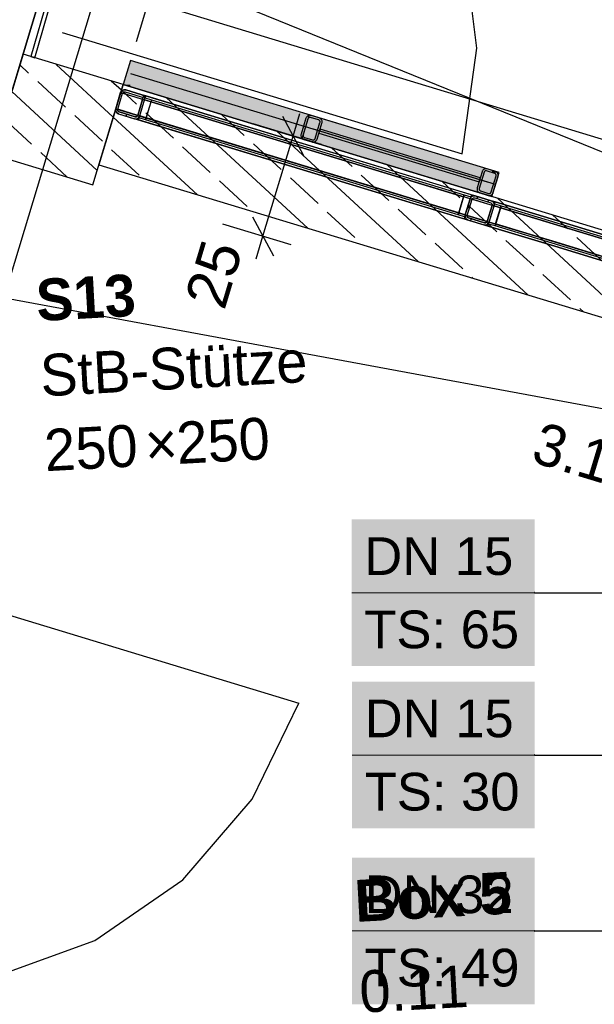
# Model space of a CAD drawing. Extents: x 199 to 1388, y 138 to 979.
# Tile 95 of 155: x 707 to 734, y 598 to 646. Entities that reach past the tile are written whole.
import ezdxf
from ezdxf.lldxf.tags import DXFTag

# ---------------------------------------------------------------- set-up
doc = ezdxf.new("R2010")
doc.units = 0
for name, color, linetype, lineweight, true_color in [('01AFU Allgemein Bemaßung-A07ET47HDI', 7, 'Continuous', 25, 0x848484), ('20 Bodenaufbau - Gefällelinien', 7, 'Continuous', 25, 0x848484), ('20 Dach Stb-Decke-A07ET47IDI', 7, 'Continuous', 25, 0x848484), ('20 Gitterwände - Beschriftung-A07ET47UDI', 7, 'Continuous', 25, 0x848484), ('20 Gitterwände-A07ET47DDI', 7, 'Continuous', 25, 0x848484), ('20 Innenwände - Sockel-A07ET47LDI', 7, 'Continuous', 25, 0x848484), ('20 Innenwände-A07ET47KDI', 7, 'Continuous', 25, 0x848484), ('20 Platzbedarf Schieber', 7, 'Continuous', 25, 0x848484), ('20 Räume Innen', 7, 'Continuous', 25, 0x848484), ('20 Schieber', 7, 'Continuous', 25, 0x848484), ('20 Stützen - Beschriftung-A07ET47VDI', 7, 'Continuous', 25, 0x848484), ('20 Stützen-A07ET47WDI', 7, 'Continuous', 25, 0x848484), ('A-0', 7, 'Continuous', 25, 0x848484), ('UPO_Loop2', 140, 'Continuous', 30, 0x00bfff)]:
    doc.layers.add(name, color=color, linetype=linetype, lineweight=lineweight, true_color=true_color)
doc.layers.add('02 Raster Gebäude-A07ET47NDI', color=7, linetype='Continuous', lineweight=25)
doc.layers.add('H_Text', color=7, linetype='Continuous', lineweight=25)
doc.styles.get("Standard").update_dxf_attribs({"font": 'arial.ttf'})
tags = doc.linetypes.add('Raster-A07ET47ODI', pattern=[0.2, 0.1, -0.05, 0, -0.05]).pattern_tags.tags
tags[10:11] = [DXFTag(74, 4), DXFTag(75, 0), DXFTag(340, '0'), DXFTag(46, 1.0), DXFTag(50, 0.0), DXFTag(44, 0.0), DXFTag(45, 0.0)]
tags[8:9] = [DXFTag(74, 4), DXFTag(75, 0), DXFTag(340, '0'), DXFTag(46, 1.0), DXFTag(50, 0.0), DXFTag(44, 0.0), DXFTag(45, 0.0)]
tags[6:7] = [DXFTag(74, 4), DXFTag(75, 0), DXFTag(340, '0'), DXFTag(46, 1.0), DXFTag(50, 0.0), DXFTag(44, 0.0), DXFTag(45, 0.0)]
tags[4:5] = [DXFTag(74, 4), DXFTag(75, 0), DXFTag(340, '0'), DXFTag(46, 1.0), DXFTag(50, 0.0), DXFTag(44, 0.0), DXFTag(45, 0.0)]
tags = doc.linetypes.add('Strichlinie', pattern=[0.75, 0.5, -0.25]).pattern_tags.tags
tags[6:7] = [DXFTag(74, 4), DXFTag(75, 0), DXFTag(340, '0'), DXFTag(46, 1.0), DXFTag(50, 0.0), DXFTag(44, 0.0), DXFTag(45, 0.0)]
tags[4:5] = [DXFTag(74, 4), DXFTag(75, 0), DXFTag(340, '0'), DXFTag(46, 1.0), DXFTag(50, 0.0), DXFTag(44, 0.0), DXFTag(45, 0.0)]
tags = doc.linetypes.add('Strichlinie eng-A07ET47GDI', pattern=[0.115, 0.075, -0.04]).pattern_tags.tags
tags[6:7] = [DXFTag(74, 4), DXFTag(75, 0), DXFTag(340, '0'), DXFTag(46, 1.0), DXFTag(50, 0.0), DXFTag(44, 0.0), DXFTag(45, 0.0)]
tags[4:5] = [DXFTag(74, 4), DXFTag(75, 0), DXFTag(340, '0'), DXFTag(46, 1.0), DXFTag(50, 0.0), DXFTag(44, 0.0), DXFTag(45, 0.0)]
tags = doc.linetypes.add('Strichlinie_ eng', pattern=[0.115, 0.075, -0.04]).pattern_tags.tags
tags[6:7] = [DXFTag(74, 4), DXFTag(75, 0), DXFTag(340, '0'), DXFTag(46, 1.0), DXFTag(50, 0.0), DXFTag(44, 0.0), DXFTag(45, 0.0)]
tags[4:5] = [DXFTag(74, 4), DXFTag(75, 0), DXFTag(340, '0'), DXFTag(46, 1.0), DXFTag(50, 0.0), DXFTag(44, 0.0), DXFTag(45, 0.0)]
tags = doc.linetypes.add('Strichpunktx2', pattern=[2, 1, -0.5, 0, -0.5]).pattern_tags.tags
tags[10:11] = [DXFTag(74, 4), DXFTag(75, 0), DXFTag(340, '0'), DXFTag(46, 1.0), DXFTag(50, 0.0), DXFTag(44, 0.0), DXFTag(45, 0.0)]
tags[8:9] = [DXFTag(74, 4), DXFTag(75, 0), DXFTag(340, '0'), DXFTag(46, 1.0), DXFTag(50, 0.0), DXFTag(44, 0.0), DXFTag(45, 0.0)]
tags[6:7] = [DXFTag(74, 4), DXFTag(75, 0), DXFTag(340, '0'), DXFTag(46, 1.0), DXFTag(50, 0.0), DXFTag(44, 0.0), DXFTag(45, 0.0)]
tags[4:5] = [DXFTag(74, 4), DXFTag(75, 0), DXFTag(340, '0'), DXFTag(46, 1.0), DXFTag(50, 0.0), DXFTag(44, 0.0), DXFTag(45, 0.0)]
tags = doc.linetypes.add('Öffnungslinie Tür Fenster-A07ET47JDI', pattern=[0.115, 0.075, -0.04]).pattern_tags.tags
tags[6:7] = [DXFTag(74, 4), DXFTag(75, 0), DXFTag(340, '0'), DXFTag(46, 1.0), DXFTag(50, 0.0), DXFTag(44, 0.0), DXFTag(45, 0.0)]
tags[4:5] = [DXFTag(74, 4), DXFTag(75, 0), DXFTag(340, '0'), DXFTag(46, 1.0), DXFTag(50, 0.0), DXFTag(44, 0.0), DXFTag(45, 0.0)]

# ---------------------------------------------------------------- blocks, each defined once
blk = doc.blocks.new('Referenz-A07ET47ZDI', base_point=(226.995, 158.1))
at = {"layer": '01AFU Allgemein Bemaßung-A07ET47HDI'}
for p, q in [((713.528, 647.717), (712.54, 644.457)), ((772.445, 628.386), (713.12, 646.371)), ((720.555, 639.01), (719.553, 640.88)), ((720.054, 639.945), (720.379, 641.022)), ((721.4, 639.538), (718.139, 640.524)), ((718.607, 635.159), (720.054, 639.945)), ((718.106, 636.094), (719.108, 634.224)), ((719.953, 634.752), (716.693, 635.738)), ((718.282, 634.082), (718.607, 635.159))]:
    blk.add_line(p, q, dxfattribs=at)
at = {"layer": '02 Raster Gebäude-A07ET47NDI', "linetype": 'Raster-A07ET47ODI', "ltscale": 56.250004}
blk.add_line((596.732, 271.128), (753.131, 786.944), dxfattribs=at)
at = {"layer": '20 Bodenaufbau - Gefällelinien', "linetype": 'Öffnungslinie Tür Fenster-A07ET47JDI', "ltscale": 56.250004}
for p, q in [((706.119, 650.848), (771.242, 624.417)), ((700.779, 633.24), (770.061, 620.395))]:
    blk.add_line(p, q, dxfattribs=at)
at = {"layer": '20 Dach Stb-Decke-A07ET47IDI', "linetype": 'Öffnungslinie Tür Fenster-A07ET47JDI', "ltscale": 56.250004}
blk.add_line((689.375, 585.284), (725.355, 703.949), dxfattribs=at)
at = {"layer": '20 Gitterwände-A07ET47DDI'}
for p, q in [((709.161, 649.508), (707.502, 643.743)), ((707.694, 643.687), (709.353, 649.453)), ((707.501, 643.742), (707.694, 643.687)), ((711.856, 642.109), (711.948, 642.158)), ((711.948, 642.158), (712.051, 642.155)), ((712.051, 642.155), (712.817, 641.923)), ((711.57, 641.256), (711.802, 642.021)), ((711.665, 641.227), (711.897, 641.992)), ((711.802, 642.021), (711.856, 642.109)), ((711.897, 641.992), (711.925, 642.036)), ((712.854, 641.702), (711.897, 641.992)), ((711.925, 642.036), (711.97, 642.061)), ((711.97, 642.061), (712.022, 642.059)), ((712.022, 642.059), (712.788, 641.827)), ((712.622, 640.937), (712.854, 641.702)), ((712.689, 640.812), (712.979, 641.769)), ((712.718, 640.908), (712.95, 641.673)), ((712.788, 641.827), (712.832, 641.8)), ((713.008, 641.865), (712.817, 641.923)), ((712.817, 641.923), (712.905, 641.868)), ((712.832, 641.8), (712.856, 641.754)), ((712.913, 641.852), (712.844, 641.777)), ((712.854, 641.702), (712.856, 641.754)), ((712.905, 641.868), (712.954, 641.777)), ((712.95, 641.673), (712.954, 641.777)), ((712.95, 641.673), (712.979, 641.769)), ((728.512, 636.955), (712.95, 641.673)), ((712.979, 641.769), (713, 641.839)), ((712.979, 641.769), (713.285, 641.676)), ((713.285, 641.676), (712.995, 640.719)), ((713, 641.839), (713.008, 641.865)), ((728.57, 637.146), (713.008, 641.865)), ((713.256, 641.58), (713.285, 641.676)), ((713.285, 641.676), (728.235, 637.143)), ((711.566, 641.152), (711.57, 641.256)), ((711.664, 641.175), (711.665, 641.227)), ((712.622, 640.937), (711.665, 641.227)), ((713.024, 640.815), (713.256, 641.58)), ((713.256, 641.58), (728.206, 637.048)), ((728.206, 637.048), (713.256, 641.58)), ((711.566, 641.152), (711.615, 641.061)), ((711.615, 641.061), (711.703, 641.006)), ((711.664, 641.175), (711.688, 641.129)), ((711.688, 641.129), (711.732, 641.102)), ((711.703, 641.006), (712.469, 640.774)), ((711.732, 641.102), (712.498, 640.87)), ((712.114, 640.986), (712.039, 640.905)), ((712.66, 640.716), (712.469, 640.774)), ((712.469, 640.774), (712.572, 640.771)), ((712.498, 640.87), (712.549, 640.868)), ((712.549, 640.868), (712.595, 640.893)), ((712.572, 640.771), (712.663, 640.82)), ((712.595, 640.893), (712.622, 640.937)), ((712.71, 640.894), (712.619, 640.796)), ((712.66, 640.716), (712.668, 640.742)), ((712.663, 640.82), (712.718, 640.908)), ((712.668, 640.742), (712.689, 640.812)), ((712.689, 640.812), (712.718, 640.908)), ((712.995, 640.719), (712.689, 640.812)), ((728.28, 636.189), (712.718, 640.908)), ((712.995, 640.719), (713.024, 640.815)), ((713.024, 640.815), (727.974, 636.282)), ((727.974, 636.282), (713.024, 640.815)), ((728.222, 635.998), (712.66, 640.716)), ((727.945, 636.186), (712.995, 640.719)), ((727.945, 636.186), (728.235, 637.143)), ((728.206, 637.048), (727.974, 636.282)), ((728.235, 637.143), (728.206, 637.048)), ((728.235, 637.143), (728.541, 637.05)), ((728.541, 637.05), (728.251, 636.093)), ((728.541, 637.05), (728.512, 636.955)), ((728.512, 636.955), (728.567, 637.043)), ((728.562, 637.121), (728.541, 637.05)), ((728.57, 637.146), (728.562, 637.121)), ((728.567, 637.043), (728.658, 637.092)), ((728.762, 637.088), (728.57, 637.146)), ((728.608, 636.926), (728.635, 636.97)), ((728.635, 636.97), (728.681, 636.994)), ((728.658, 637.092), (728.762, 637.088)), ((728.681, 636.994), (728.733, 636.992)), ((728.733, 636.992), (729.498, 636.76)), ((728.762, 637.088), (729.527, 636.856)), ((728.888, 637.05), (728.813, 636.968)), ((728.28, 636.189), (728.512, 636.955)), ((728.527, 636.658), (728.371, 636.489)), ((728.376, 636.16), (728.608, 636.926)), ((729.565, 636.636), (728.608, 636.926)), ((729.333, 635.87), (729.565, 636.636)), ((729.42, 636.889), (729.344, 636.807)), ((729.399, 635.745), (729.69, 636.702)), ((729.428, 635.841), (729.661, 636.607)), ((729.498, 636.76), (729.542, 636.733)), ((729.719, 636.798), (729.527, 636.856)), ((729.527, 636.856), (729.615, 636.801)), ((729.542, 636.733), (729.567, 636.687)), ((729.565, 636.636), (729.567, 636.687)), ((729.615, 636.801), (729.664, 636.71)), ((729.661, 636.607), (729.664, 636.71)), ((729.661, 636.607), (729.69, 636.702)), ((732.855, 635.638), (729.661, 636.607)), ((729.69, 636.702), (729.711, 636.772)), ((729.69, 636.702), (729.996, 636.609)), ((729.996, 636.609), (729.706, 635.652)), ((729.711, 636.772), (729.719, 636.798)), ((732.913, 635.829), (729.719, 636.798)), ((729.735, 635.748), (729.967, 636.514)), ((729.967, 636.514), (729.996, 636.609)), ((729.967, 636.514), (750.54, 630.276)), ((750.54, 630.276), (729.967, 636.514)), ((729.996, 636.609), (750.569, 630.372)), ((727.974, 636.282), (727.945, 636.186)), ((728.251, 636.093), (727.945, 636.186)), ((728.23, 636.023), (728.222, 635.998)), ((728.251, 636.093), (728.23, 636.023)), ((728.28, 636.189), (728.251, 636.093)), ((728.277, 636.086), (728.28, 636.189)), ((728.277, 636.086), (728.325, 635.994)), ((728.374, 636.108), (728.376, 636.16)), ((728.374, 636.108), (728.398, 636.063)), ((729.333, 635.87), (728.376, 636.16)), ((728.398, 636.063), (728.442, 636.035)), ((728.442, 636.035), (729.208, 635.803)), ((728.413, 635.94), (728.222, 635.998)), ((728.325, 635.994), (728.413, 635.94)), ((728.413, 635.94), (729.179, 635.708)), ((728.591, 635.99), (728.516, 635.909)), ((729.179, 635.708), (729.282, 635.704)), ((729.37, 635.65), (729.179, 635.708)), ((729.208, 635.803), (729.26, 635.802)), ((729.26, 635.802), (729.305, 635.826)), ((729.282, 635.704), (729.374, 635.753)), ((729.305, 635.826), (729.333, 635.87)), ((729.37, 635.65), (729.378, 635.675)), ((732.565, 634.681), (729.37, 635.65)), ((729.374, 635.753), (729.428, 635.841)), ((729.378, 635.675), (729.399, 635.745)), ((729.399, 635.745), (729.428, 635.841)), ((729.706, 635.652), (729.399, 635.745)), ((732.623, 634.872), (729.428, 635.841)), ((729.706, 635.652), (729.735, 635.748)), ((750.279, 629.415), (729.706, 635.652)), ((750.308, 629.51), (729.735, 635.748)), ((729.735, 635.748), (750.308, 629.51)), ((750.846, 630.183), (732.855, 635.638)), ((750.904, 630.374), (732.913, 635.829)), ((750.556, 629.226), (732.565, 634.681)), ((750.614, 629.417), (732.623, 634.872))]:
    blk.add_line(p, q, dxfattribs=at)
at = {"layer": '20 Gitterwände-A07ET47DDI', "linetype": 'Strichlinie', "ltscale": 56.250004}
for p, q in [((728.828, 644.14), (728.211, 649.197)), ((709.002, 644.898), (728.14, 639.092)), ((728.14, 639.092), (728.828, 644.14)), ((701.189, 618.655), (720.327, 612.849)), ((718.094, 608.269), (720.327, 612.849)), ((714.771, 604.408), (718.094, 608.269)), ((710.575, 601.517), (714.771, 604.408)), ((705.783, 599.788), (710.575, 601.517))]:
    blk.add_line(p, q, dxfattribs=at)
at = {"layer": '20 Gitterwände-A07ET47DDI', "linetype": 'Strichlinie eng-A07ET47GDI', "ltscale": 56.250004}
for p, q in [((711.856, 642.109), (711.948, 642.158)), ((711.948, 642.158), (712.051, 642.155)), ((712.051, 642.155), (729.719, 636.798)), ((711.57, 641.256), (711.802, 642.021)), ((711.802, 642.021), (711.856, 642.109)), ((711.802, 642.021), (729.661, 636.607)), ((711.566, 641.152), (711.57, 641.256)), ((711.57, 641.256), (729.428, 635.841)), ((711.615, 641.061), (711.566, 641.152)), ((711.703, 641.006), (711.615, 641.061)), ((711.703, 641.006), (729.37, 635.65)), ((729.661, 636.607), (732.855, 635.638)), ((729.719, 636.798), (732.913, 635.829)), ((729.37, 635.65), (732.565, 634.681)), ((729.428, 635.841), (732.623, 634.872)), ((732.855, 635.638), (751.995, 629.835)), ((732.913, 635.829), (752.053, 630.026)), ((732.565, 634.681), (751.704, 628.878)), ((732.623, 634.872), (751.762, 629.069))]:
    blk.add_line(p, q, dxfattribs=at)
at = {"layer": '20 Innenwände - Sockel-A07ET47LDI'}
for p, q in [((711.918, 642.404), (710.757, 638.576)), ((771.242, 624.417), (711.918, 642.404)), ((712.558, 641.467), (711.835, 642.133)), ((720.748, 635.547), (713.994, 641.775)), ((715.473, 637.147), (711.449, 640.857)), ((714.322, 639.84), (712.999, 641.06)), ((717.713, 639.977), (716.631, 640.975)), ((726.023, 633.948), (719.269, 640.175)), ((716.086, 638.213), (714.763, 639.433)), ((719.478, 638.35), (718.154, 639.571)), ((722.869, 638.488), (721.906, 639.376)), ((712.695, 638.075), (711.372, 639.296)), ((710.757, 638.576), (770.081, 620.589)), ((731.297, 632.348), (724.544, 638.576)), ((721.242, 636.724), (719.919, 637.944)), ((724.633, 636.861), (723.31, 638.081)), ((717.851, 636.586), (716.527, 637.806)), ((728.025, 636.998), (727.181, 637.776)), ((736.572, 630.749), (729.819, 636.977)), ((729.789, 635.372), (728.466, 636.592)), ((723.006, 635.097), (721.683, 636.317)), ((726.398, 635.234), (725.075, 636.454)), ((733.18, 635.509), (732.456, 636.177)), ((734.945, 633.882), (733.622, 635.102)), ((728.162, 633.607), (726.839, 634.827)), ((731.554, 633.745), (730.23, 634.965)), ((728.66, 633.148), (728.603, 633.2)), ((733.318, 632.118), (731.995, 633.338)), ((733.935, 631.549), (733.759, 631.711))]:
    blk.add_line(p, q, dxfattribs=at)
at = {"layer": '20 Innenwände-A07ET47KDI', "linetype": 'Strichlinie_ eng', "ltscale": 40.625}
blk.add_line((725.355, 703.949), (684.045, 567.708), dxfattribs=at)
at = {"layer": '20 Platzbedarf Schieber', "linetype": 'Strichlinie eng-A07ET47GDI', "ltscale": 56.250004}
for p, q in [((712.266, 643.553), (711.918, 642.404)), ((729.909, 638.203), (712.266, 643.553)), ((711.918, 642.404), (729.561, 637.055)), ((729.561, 637.055), (729.909, 638.203))]:
    blk.add_line(p, q, dxfattribs=at)
at = {"layer": '20 Platzbedarf Schieber'}
for points in [[(712.266, 642.404), (711.918, 642.404), (712.266, 643.553)], [(715.604, 642.299), (712.266, 642.299), (712.266, 643.553)], [(729.561, 638.309), (726.223, 638.309), (712.266, 643.553)], [(712.266, 642.299), (712.266, 642.404), (711.918, 642.404)], [(729.561, 637.055), (715.604, 642.299), (712.266, 642.299)], [(729.561, 637.055), (729.561, 638.309), (726.223, 638.309)], [(729.909, 638.203), (729.561, 638.203), (729.561, 638.309)], [(729.561, 637.055), (729.909, 638.203), (729.561, 638.203)]]:
    blk.add_solid(points, dxfattribs=at)
at = {"layer": '20 Schieber', "linetype": 'Strichpunktx2', "ltscale": 56.250004}
for p, q in [((729.735, 637.629), (712.29, 642.919)), ((729.352, 637.745), (721.026, 640.27))]:
    blk.add_line(p, q, dxfattribs=at)
at = {"layer": '20 Schieber'}
for p, q in [((720.664, 640.798), (720.432, 640.032)), ((720.818, 640.96), (720.469, 639.812)), ((720.76, 640.769), (720.528, 640.003)), ((720.673, 640.822), (720.664, 640.798)), ((720.686, 640.845), (720.673, 640.822)), ((720.701, 640.866), (720.686, 640.845)), ((720.719, 640.886), (720.701, 640.866)), ((720.739, 640.902), (720.719, 640.886)), ((720.761, 640.916), (720.739, 640.902)), ((720.764, 640.781), (720.76, 640.769)), ((720.785, 640.927), (720.761, 640.916)), ((720.771, 640.792), (720.764, 640.781)), ((720.778, 640.803), (720.771, 640.792)), ((720.787, 640.813), (720.778, 640.803)), ((720.81, 640.934), (720.785, 640.927)), ((720.797, 640.821), (720.787, 640.813)), ((720.808, 640.828), (720.797, 640.821)), ((720.82, 640.833), (720.808, 640.828)), ((720.836, 640.939), (720.81, 640.934)), ((729.909, 638.203), (720.818, 640.96)), ((720.833, 640.837), (720.82, 640.833)), ((720.846, 640.839), (720.833, 640.837)), ((720.862, 640.939), (720.836, 640.939)), ((720.859, 640.84), (720.846, 640.839)), ((720.872, 640.838), (720.859, 640.84)), ((720.888, 640.937), (720.862, 640.939)), ((720.885, 640.835), (720.872, 640.838)), ((721.267, 640.719), (720.885, 640.835)), ((720.914, 640.931), (720.888, 640.937)), ((721.296, 640.815), (720.914, 640.931)), ((721.321, 640.806), (721.296, 640.815)), ((721.344, 640.793), (721.321, 640.806)), ((721.365, 640.778), (721.344, 640.793)), ((721.384, 640.76), (721.365, 640.778)), ((721.401, 640.74), (721.384, 640.76)), ((721.415, 640.718), (721.401, 640.74)), ((721.102, 639.829), (721.334, 640.594)), ((721.198, 639.8), (721.43, 640.565)), ((721.28, 640.715), (721.267, 640.719)), ((721.291, 640.708), (721.28, 640.715)), ((721.343, 640.278), (721.285, 640.087)), ((721.302, 640.701), (721.291, 640.708)), ((721.311, 640.692), (721.302, 640.701)), ((721.32, 640.682), (721.311, 640.692)), ((721.327, 640.671), (721.32, 640.682)), ((721.332, 640.659), (721.327, 640.671)), ((721.336, 640.646), (721.332, 640.659)), ((721.334, 640.594), (721.337, 640.607)), ((721.338, 640.633), (721.336, 640.646)), ((721.337, 640.607), (721.338, 640.62)), ((721.338, 640.62), (721.338, 640.633)), ((728.998, 637.957), (721.343, 640.278)), ((721.425, 640.694), (721.415, 640.718)), ((721.433, 640.669), (721.425, 640.694)), ((721.43, 640.565), (721.436, 640.591)), ((721.437, 640.643), (721.433, 640.669)), ((721.436, 640.591), (721.438, 640.617)), ((721.438, 640.617), (721.437, 640.643)), ((720.426, 640.007), (720.424, 639.981)), ((720.424, 639.981), (720.424, 639.954)), ((720.424, 639.954), (720.429, 639.929)), ((720.432, 640.032), (720.426, 640.007)), ((720.429, 639.929), (720.436, 639.904)), ((720.436, 639.904), (720.447, 639.88)), ((720.447, 639.88), (720.461, 639.857)), ((720.461, 639.857), (720.477, 639.837)), ((729.561, 637.055), (720.469, 639.812)), ((720.477, 639.837), (720.497, 639.819)), ((720.497, 639.819), (720.518, 639.804)), ((720.518, 639.804), (720.541, 639.792)), ((720.525, 639.99), (720.523, 639.977)), ((720.523, 639.977), (720.524, 639.964)), ((720.524, 639.964), (720.526, 639.951)), ((720.528, 640.003), (720.525, 639.99)), ((720.526, 639.951), (720.53, 639.939)), ((720.53, 639.939), (720.535, 639.927)), ((720.535, 639.927), (720.542, 639.916)), ((720.541, 639.792), (720.565, 639.783)), ((720.542, 639.916), (720.55, 639.906)), ((720.55, 639.906), (720.56, 639.897)), ((720.56, 639.897), (720.571, 639.889)), ((720.571, 639.889), (720.582, 639.883)), ((720.582, 639.883), (720.594, 639.878)), ((720.594, 639.878), (720.977, 639.762)), ((721.075, 639.785), (721.084, 639.795)), ((721.084, 639.795), (721.091, 639.805)), ((721.091, 639.805), (721.097, 639.817)), ((721.097, 639.817), (721.102, 639.829)), ((721.188, 639.775), (721.198, 639.8)), ((721.285, 640.087), (728.94, 637.766)), ((720.565, 639.783), (720.948, 639.667)), ((720.948, 639.667), (720.974, 639.661)), ((720.974, 639.661), (721, 639.658)), ((720.977, 639.762), (720.99, 639.759)), ((720.99, 639.759), (721.003, 639.758)), ((721, 639.658), (721.026, 639.659)), ((721.003, 639.758), (721.016, 639.758)), ((721.016, 639.758), (721.029, 639.761)), ((721.026, 639.659), (721.052, 639.663)), ((721.029, 639.761), (721.041, 639.764)), ((721.041, 639.764), (721.053, 639.77)), ((721.052, 639.663), (721.077, 639.671)), ((721.053, 639.77), (721.064, 639.777)), ((721.064, 639.777), (721.075, 639.785)), ((721.077, 639.671), (721.101, 639.682)), ((721.101, 639.682), (721.123, 639.695)), ((721.123, 639.695), (721.143, 639.712)), ((721.143, 639.712), (721.161, 639.731)), ((721.161, 639.731), (721.176, 639.752)), ((721.176, 639.752), (721.188, 639.775)), ((729.231, 638.381), (729.206, 638.373)), ((729.257, 638.385), (729.231, 638.381)), ((729.283, 638.386), (729.257, 638.385)), ((729.309, 638.383), (729.283, 638.386)), ((729.335, 638.378), (729.309, 638.383)), ((729.718, 638.261), (729.335, 638.378)), ((729.086, 638.244), (728.853, 637.479)), ((728.94, 637.766), (728.998, 637.957)), ((729.181, 638.215), (728.949, 637.45)), ((729.095, 638.269), (729.086, 638.244)), ((729.107, 638.292), (729.095, 638.269)), ((729.122, 638.313), (729.107, 638.292)), ((729.14, 638.332), (729.122, 638.313)), ((729.16, 638.349), (729.14, 638.332)), ((729.183, 638.363), (729.16, 638.349)), ((729.186, 638.227), (729.181, 638.215)), ((729.206, 638.373), (729.183, 638.363)), ((729.192, 638.239), (729.186, 638.227)), ((729.2, 638.25), (729.192, 638.239)), ((729.209, 638.259), (729.2, 638.25)), ((729.219, 638.267), (729.209, 638.259)), ((729.23, 638.274), (729.219, 638.267)), ((729.242, 638.28), (729.23, 638.274)), ((729.254, 638.284), (729.242, 638.28)), ((729.267, 638.286), (729.254, 638.284)), ((729.28, 638.286), (729.267, 638.286)), ((729.293, 638.285), (729.28, 638.286)), ((729.306, 638.282), (729.293, 638.285)), ((729.689, 638.166), (729.306, 638.282)), ((729.523, 637.275), (729.755, 638.041)), ((729.561, 637.055), (729.909, 638.203)), ((729.619, 637.246), (729.851, 638.012)), ((729.701, 638.161), (729.689, 638.166)), ((729.713, 638.155), (729.701, 638.161)), ((729.723, 638.147), (729.713, 638.155)), ((729.742, 638.252), (729.718, 638.261)), ((729.733, 638.138), (729.723, 638.147)), ((729.741, 638.128), (729.733, 638.138)), ((729.748, 638.117), (729.741, 638.128)), ((729.765, 638.24), (729.742, 638.252)), ((729.753, 638.105), (729.748, 638.117)), ((729.757, 638.093), (729.753, 638.105)), ((729.755, 638.041), (729.758, 638.054)), ((729.759, 638.08), (729.757, 638.093)), ((729.758, 638.054), (729.76, 638.067)), ((729.76, 638.067), (729.759, 638.08)), ((729.787, 638.225), (729.765, 638.24)), ((729.806, 638.207), (729.787, 638.225)), ((729.822, 638.187), (729.806, 638.207)), ((729.836, 638.164), (729.822, 638.187)), ((729.847, 638.141), (729.836, 638.164)), ((729.854, 638.116), (729.847, 638.141)), ((729.851, 638.012), (729.857, 638.038)), ((729.859, 638.09), (729.854, 638.116)), ((729.857, 638.038), (729.86, 638.064)), ((729.86, 638.064), (729.859, 638.09)), ((728.847, 637.453), (728.845, 637.427)), ((728.853, 637.479), (728.847, 637.453)), ((728.946, 637.437), (728.945, 637.424)), ((728.949, 637.45), (728.946, 637.437)), ((728.845, 637.427), (728.846, 637.401)), ((728.846, 637.401), (728.85, 637.375)), ((728.85, 637.375), (728.858, 637.35)), ((728.858, 637.35), (728.868, 637.326)), ((728.868, 637.326), (728.882, 637.304)), ((728.882, 637.304), (728.899, 637.284)), ((728.899, 637.284), (728.918, 637.266)), ((728.918, 637.266), (728.939, 637.251)), ((728.939, 637.251), (728.962, 637.238)), ((728.945, 637.424), (728.945, 637.411)), ((728.945, 637.411), (728.947, 637.398)), ((728.947, 637.398), (728.951, 637.385)), ((728.951, 637.385), (728.957, 637.373)), ((728.957, 637.373), (728.964, 637.362)), ((728.962, 637.238), (728.987, 637.229)), ((728.964, 637.362), (728.972, 637.352)), ((728.972, 637.352), (728.981, 637.343)), ((728.981, 637.343), (728.992, 637.336)), ((728.987, 637.229), (729.37, 637.113)), ((728.992, 637.336), (729.004, 637.329)), ((729.004, 637.329), (729.016, 637.325)), ((729.016, 637.325), (729.399, 637.209)), ((729.37, 637.113), (729.395, 637.107)), ((729.395, 637.107), (729.421, 637.105)), ((729.399, 637.209), (729.411, 637.206)), ((729.411, 637.206), (729.424, 637.205)), ((729.421, 637.105), (729.447, 637.105)), ((729.424, 637.205), (729.437, 637.205)), ((729.437, 637.205), (729.45, 637.207)), ((729.447, 637.105), (729.473, 637.11)), ((729.45, 637.207), (729.463, 637.211)), ((729.463, 637.211), (729.475, 637.216)), ((729.473, 637.11), (729.498, 637.117)), ((729.475, 637.216), (729.486, 637.223)), ((729.486, 637.223), (729.496, 637.232)), ((729.496, 637.232), (729.505, 637.241)), ((729.498, 637.117), (729.522, 637.128)), ((729.505, 637.241), (729.513, 637.252)), ((729.513, 637.252), (729.519, 637.263)), ((729.519, 637.263), (729.523, 637.275)), ((729.522, 637.128), (729.544, 637.142)), ((729.544, 637.142), (729.564, 637.159)), ((729.564, 637.159), (729.582, 637.178)), ((729.582, 637.178), (729.597, 637.199)), ((729.597, 637.199), (729.61, 637.222)), ((729.61, 637.222), (729.619, 637.246))]:
    blk.add_line(p, q, dxfattribs=at)
at = {"layer": '20 Schieber', "linetype": 'ByBlock', "ltscale": 56.250004}
for p, q in [((721.296, 640.815), (721.296, 640.815)), ((721.267, 640.719), (721.267, 640.719)), ((729.689, 638.166), (729.689, 638.166)), ((729.718, 638.261), (729.718, 638.261))]:
    blk.add_line(p, q, dxfattribs=at)
at = {"layer": '20 Stützen-A07ET47WDI'}
for p, q in [((707.133, 643.855), (705.682, 639.07)), ((711.918, 642.404), (707.133, 643.855)), ((707.402, 642.956), (706.979, 643.346)), ((711.449, 640.857), (708.719, 643.374)), ((709.166, 641.329), (707.843, 642.55)), ((710.467, 637.619), (711.918, 642.404)), ((711.835, 642.133), (711.356, 642.575)), ((710.675, 638.306), (706.592, 642.071)), ((707.539, 639.565), (706.216, 640.785)), ((710.931, 639.702), (709.607, 640.923)), ((705.682, 639.07), (710.467, 637.619)), ((709.249, 637.989), (707.98, 639.158))]:
    blk.add_line(p, q, dxfattribs=at)
at = {"layer": 'A-0', "linetype": 'Continuous', "ltscale": 312.5}
for p, q in [((707.133, 643.855), (705.682, 639.07)), ((711.918, 642.404), (707.133, 643.855)), ((712.266, 643.553), (711.918, 642.404)), ((729.909, 638.203), (712.266, 643.553)), ((710.467, 637.619), (711.918, 642.404)), ((711.918, 642.404), (710.757, 638.576)), ((711.948, 642.158), (711.856, 642.109)), ((771.242, 624.417), (711.918, 642.404)), ((711.918, 642.404), (729.561, 637.055)), ((712.051, 642.155), (711.948, 642.158)), ((712.817, 641.923), (712.051, 642.155)), ((711.802, 642.021), (711.57, 641.256)), ((711.665, 641.227), (711.897, 641.992)), ((711.856, 642.109), (711.802, 642.021)), ((711.897, 641.992), (711.925, 642.036)), ((711.925, 642.036), (711.97, 642.061)), ((711.97, 642.061), (712.022, 642.059)), ((712.022, 642.059), (712.788, 641.827)), ((712.854, 641.702), (712.622, 640.937)), ((712.718, 640.908), (712.95, 641.673)), ((712.788, 641.827), (712.832, 641.8)), ((712.905, 641.868), (712.817, 641.923)), ((712.832, 641.8), (712.856, 641.754)), ((712.856, 641.754), (712.854, 641.702)), ((712.954, 641.777), (712.905, 641.868)), ((712.95, 641.673), (712.954, 641.777)), ((711.57, 641.256), (711.566, 641.152)), ((711.664, 641.175), (711.665, 641.227)), ((711.566, 641.152), (711.615, 641.061)), ((711.615, 641.061), (711.703, 641.006)), ((711.688, 641.129), (711.664, 641.175)), ((711.732, 641.102), (711.688, 641.129)), ((711.703, 641.006), (712.469, 640.774)), ((712.498, 640.87), (711.732, 641.102)), ((712.469, 640.774), (712.572, 640.771)), ((712.549, 640.868), (712.498, 640.87)), ((712.595, 640.893), (712.549, 640.868)), ((712.572, 640.771), (712.663, 640.82)), ((712.622, 640.937), (712.595, 640.893)), ((712.663, 640.82), (712.718, 640.908)), ((705.682, 639.07), (710.467, 637.619)), ((710.757, 638.576), (770.081, 620.589)), ((729.561, 637.055), (729.909, 638.203)), ((728.567, 637.043), (728.512, 636.955)), ((728.658, 637.092), (728.567, 637.043)), ((728.608, 636.926), (728.635, 636.97)), ((728.635, 636.97), (728.681, 636.994)), ((728.762, 637.088), (728.658, 637.092)), ((728.681, 636.994), (728.733, 636.992)), ((728.733, 636.992), (729.498, 636.76)), ((729.527, 636.856), (728.762, 637.088)), ((728.512, 636.955), (728.28, 636.189)), ((728.376, 636.16), (728.608, 636.926)), ((729.565, 636.636), (729.333, 635.87)), ((729.428, 635.841), (729.661, 636.607)), ((729.498, 636.76), (729.542, 636.733)), ((729.615, 636.801), (729.527, 636.856)), ((729.542, 636.733), (729.567, 636.687)), ((729.567, 636.687), (729.565, 636.636)), ((729.664, 636.71), (729.615, 636.801)), ((729.661, 636.607), (729.664, 636.71)), ((728.28, 636.189), (728.277, 636.086)), ((728.277, 636.086), (728.325, 635.994)), ((728.374, 636.108), (728.376, 636.16)), ((728.398, 636.063), (728.374, 636.108)), ((728.442, 636.035), (728.398, 636.063)), ((729.208, 635.803), (728.442, 636.035)), ((728.325, 635.994), (728.413, 635.94)), ((728.413, 635.94), (729.179, 635.708)), ((729.179, 635.708), (729.282, 635.704)), ((729.26, 635.802), (729.208, 635.803)), ((729.305, 635.826), (729.26, 635.802)), ((729.282, 635.704), (729.374, 635.753)), ((729.333, 635.87), (729.305, 635.826)), ((729.374, 635.753), (729.428, 635.841))]:
    blk.add_line(p, q, dxfattribs=at)
at = {"layer": '01AFU Allgemein Bemaßung-A07ET47HDI', "linetype": 'ByBlock', "ltscale": 40.625, "insert": (714.842, 632.155), "char_height": 2, "attachment_point": 1, "rotation": 73.1834}
blk.add_mtext('{\\fArial;25}', dxfattribs=at)
at = {"layer": '20 Gitterwände - Beschriftung-A07ET47UDI', "insert": (731.938, 626.323), "char_height": 2, "attachment_point": 1, "rotation": 343.127}
blk.add_mtext('{\\fCentury Gothic;3.100}', dxfattribs=at)
at = {"layer": '20 Räume Innen', "linetype": 'Continuous', "ltscale": 40.625, "char_height": 2, "attachment_point": 1, "rotation": 3.1332}
for s, insert in [('{\\fArial|b1|i0;5}', (728.887, 604.721)), ('{\\fArial|b1|i0;Box}', (722.931, 604.395)), ('{\\fCentury Gothic;0.11}', (723.169, 600.058))]:
    blk.add_mtext(s, dxfattribs=dict(at, insert=insert))
at = {"layer": '20 Stützen - Beschriftung-A07ET47VDI', "char_height": 2, "attachment_point": 1, "rotation": 3.1332}
for s, insert in [('{\\fCentury Gothic|b1|i0;S13}', (707.705, 633.101)), ('{\\fCentury Gothic;StB-Stütze}', (707.902, 629.503)), ('{\\fCentury Gothic;250}', (708.097, 625.929)), ('{\\fCentury Gothic;×}', (712.905, 626.192)), ('{\\fCentury Gothic;250}', (714.416, 626.275))]:
    blk.add_mtext(s, dxfattribs=dict(at, insert=insert))

msp = doc.modelspace()

# ---------------------------------------------------------------- linework, layer by layer
at = {"layer": 'H_Text', "lineweight": 18}
for p, q in [((722.853, 618.128), (731.602, 618.128)), ((722.871, 610.374), (731.602, 610.374)), ((722.867, 601.969), (731.602, 601.969))]:
    msp.add_line(p, q, dxfattribs=at)
at = {"layer": 'H_Text'}
for p, q in [((731.593, 618.132), (731.592, 618.131)), ((731.592, 618.131), (731.592, 618.13)), ((731.592, 618.13), (731.592, 618.128)), ((731.592, 618.128), (731.592, 618.127)), ((731.592, 618.127), (731.592, 618.126)), ((731.592, 618.126), (731.593, 618.124)), ((731.594, 618.134), (731.593, 618.133)), ((731.593, 618.133), (731.593, 618.132)), ((731.593, 618.124), (731.593, 618.123)), ((731.593, 618.123), (731.594, 618.122)), ((731.595, 618.135), (731.594, 618.134)), ((731.594, 618.122), (731.595, 618.121)), ((731.596, 618.136), (731.595, 618.135)), ((731.595, 618.121), (731.596, 618.12)), ((731.597, 618.137), (731.596, 618.136)), ((731.596, 618.12), (731.597, 618.12)), ((731.598, 618.137), (731.597, 618.137)), ((731.597, 618.12), (731.598, 618.119)), ((731.6, 618.138), (731.598, 618.137)), ((731.598, 618.119), (731.6, 618.119)), ((731.601, 618.138), (731.6, 618.138)), ((731.6, 618.119), (731.601, 618.118)), ((731.602, 618.138), (731.601, 618.138)), ((731.601, 618.118), (731.602, 618.118)), ((731.603, 618.138), (731.602, 618.138)), ((731.602, 618.128), (764.796, 618.128)), ((731.602, 618.118), (731.603, 618.118)), ((731.605, 618.138), (731.603, 618.138)), ((731.603, 618.118), (731.605, 618.119)), ((731.606, 618.137), (731.605, 618.138)), ((731.605, 618.119), (731.606, 618.119)), ((731.607, 618.137), (731.606, 618.137)), ((731.606, 618.119), (731.607, 618.12)), ((731.608, 618.136), (731.607, 618.137)), ((731.607, 618.12), (731.608, 618.12)), ((731.609, 618.135), (731.608, 618.136)), ((731.608, 618.12), (731.609, 618.121)), ((731.61, 618.134), (731.609, 618.135)), ((731.609, 618.121), (731.61, 618.122)), ((731.611, 618.133), (731.61, 618.134)), ((731.61, 618.122), (731.611, 618.123)), ((731.611, 618.132), (731.611, 618.133)), ((731.612, 618.131), (731.611, 618.132)), ((731.611, 618.124), (731.612, 618.126)), ((731.611, 618.123), (731.611, 618.124)), ((731.612, 618.13), (731.612, 618.131)), ((731.612, 618.128), (731.612, 618.13)), ((731.612, 618.127), (731.612, 618.128)), ((731.612, 618.126), (731.612, 618.127)), ((731.593, 610.378), (731.592, 610.377)), ((731.592, 610.377), (731.592, 610.375)), ((731.592, 610.375), (731.592, 610.374)), ((731.592, 610.374), (731.592, 610.373)), ((731.592, 610.373), (731.592, 610.371)), ((731.592, 610.371), (731.593, 610.37)), ((731.594, 610.38), (731.593, 610.379)), ((731.593, 610.379), (731.593, 610.378)), ((731.593, 610.37), (731.593, 610.369)), ((731.593, 610.369), (731.594, 610.368)), ((731.595, 610.381), (731.594, 610.38)), ((731.594, 610.368), (731.595, 610.367)), ((731.596, 610.382), (731.595, 610.381)), ((731.595, 610.367), (731.596, 610.366)), ((731.597, 610.383), (731.596, 610.382)), ((731.596, 610.366), (731.597, 610.365)), ((731.598, 610.383), (731.597, 610.383)), ((731.597, 610.365), (731.598, 610.365)), ((731.6, 610.384), (731.598, 610.383)), ((731.598, 610.365), (731.6, 610.364)), ((731.601, 610.384), (731.6, 610.384)), ((731.6, 610.364), (731.601, 610.364)), ((731.602, 610.384), (731.601, 610.384)), ((731.601, 610.364), (731.602, 610.364)), ((731.603, 610.384), (731.602, 610.384)), ((731.602, 610.374), (759.502, 610.374)), ((731.602, 610.364), (731.603, 610.364)), ((731.605, 610.384), (731.603, 610.384)), ((731.603, 610.364), (731.605, 610.364)), ((731.606, 610.383), (731.605, 610.384)), ((731.605, 610.364), (731.606, 610.365)), ((731.607, 610.383), (731.606, 610.383)), ((731.606, 610.365), (731.607, 610.365)), ((731.608, 610.382), (731.607, 610.383)), ((731.607, 610.365), (731.608, 610.366)), ((731.609, 610.381), (731.608, 610.382)), ((731.608, 610.366), (731.609, 610.367)), ((731.61, 610.38), (731.609, 610.381)), ((731.609, 610.367), (731.61, 610.368)), ((731.611, 610.379), (731.61, 610.38)), ((731.61, 610.368), (731.611, 610.369)), ((731.611, 610.378), (731.611, 610.379)), ((731.612, 610.377), (731.611, 610.378)), ((731.611, 610.37), (731.612, 610.371)), ((731.611, 610.369), (731.611, 610.37)), ((731.612, 610.375), (731.612, 610.377)), ((731.612, 610.374), (731.612, 610.375)), ((731.612, 610.373), (731.612, 610.374)), ((731.612, 610.371), (731.612, 610.373)), ((731.593, 601.973), (731.592, 601.972)), ((731.592, 601.972), (731.592, 601.971)), ((731.592, 601.971), (731.592, 601.969)), ((731.592, 601.969), (731.592, 601.968)), ((731.592, 601.968), (731.592, 601.967)), ((731.592, 601.967), (731.593, 601.966)), ((731.594, 601.976), (731.593, 601.974)), ((731.593, 601.974), (731.593, 601.973)), ((731.593, 601.966), (731.593, 601.964)), ((731.593, 601.964), (731.594, 601.963)), ((731.595, 601.977), (731.594, 601.976)), ((731.594, 601.963), (731.595, 601.962)), ((731.596, 601.977), (731.595, 601.977)), ((731.595, 601.962), (731.596, 601.961)), ((731.597, 601.978), (731.596, 601.977)), ((731.596, 601.961), (731.597, 601.961)), ((731.598, 601.979), (731.597, 601.978)), ((731.597, 601.961), (731.598, 601.96)), ((731.6, 601.979), (731.598, 601.979)), ((731.598, 601.96), (731.6, 601.96)), ((731.601, 601.979), (731.6, 601.979)), ((731.6, 601.96), (731.601, 601.96)), ((731.602, 601.979), (731.601, 601.979)), ((731.601, 601.96), (731.602, 601.959)), ((731.603, 601.979), (731.602, 601.979)), ((731.602, 601.969), (754.009, 601.969)), ((731.602, 601.959), (731.603, 601.96)), ((731.605, 601.979), (731.603, 601.979)), ((731.603, 601.96), (731.605, 601.96)), ((731.606, 601.979), (731.605, 601.979)), ((731.605, 601.96), (731.606, 601.96)), ((731.607, 601.978), (731.606, 601.979)), ((731.606, 601.96), (731.607, 601.961)), ((731.608, 601.977), (731.607, 601.978)), ((731.607, 601.961), (731.608, 601.961)), ((731.609, 601.977), (731.608, 601.977)), ((731.608, 601.961), (731.609, 601.962)), ((731.61, 601.976), (731.609, 601.977)), ((731.609, 601.962), (731.61, 601.963)), ((731.611, 601.974), (731.61, 601.976)), ((731.61, 601.963), (731.611, 601.964)), ((731.611, 601.973), (731.611, 601.974)), ((731.612, 601.972), (731.611, 601.973)), ((731.611, 601.966), (731.612, 601.967)), ((731.611, 601.964), (731.611, 601.966)), ((731.612, 601.971), (731.612, 601.972)), ((731.612, 601.969), (731.612, 601.971)), ((731.612, 601.968), (731.612, 601.969)), ((731.612, 601.967), (731.612, 601.968))]:
    msp.add_line(p, q, dxfattribs=at)
at = {"layer": 'H_Text', "color": 7, "true_color": 0xffffff}
for points in [[(722.853, 614.628), (731.602, 614.628), (722.853, 621.628)], [(731.602, 614.628), (722.853, 621.628), (731.602, 621.628)], [(722.871, 606.874), (731.602, 606.874), (722.871, 613.874)], [(731.602, 606.874), (722.871, 613.874), (731.602, 613.874)], [(722.867, 598.469), (731.602, 598.469), (722.867, 605.469)], [(731.602, 598.469), (722.867, 605.469), (731.602, 605.469)]]:
    msp.add_solid(points, dxfattribs=at)

# ---------------------------------------------------------------- block references
at = {"layer": 'UPO_Loop2', "color": 219, "lineweight": 80, "ltscale": 4000.00006, "true_color": 0x642165}
msp.add_blockref('Referenz-A07ET47ZDI', (226.995, 158.1), dxfattribs=at)

# ---------------------------------------------------------------- texts
at = {"layer": 'H_Text', "char_height": 1.8, "attachment_point": 1}
for s, insert in [('{\\fArial;DN 15}', (723.453, 620.778)), ('{\\fArial;TS: 65}', (723.453, 617.278)), ('{\\fArial;DN 15}', (723.471, 613.024)), ('{\\fArial;TS: 30}', (723.471, 609.524)), ('{\\fArial;DN 32}', (723.467, 604.619)), ('{\\fArial;TS: 49}', (723.467, 601.119))]:
    msp.add_mtext(s, dxfattribs=dict(at, insert=insert))

doc.saveas('drawing.dxf')
